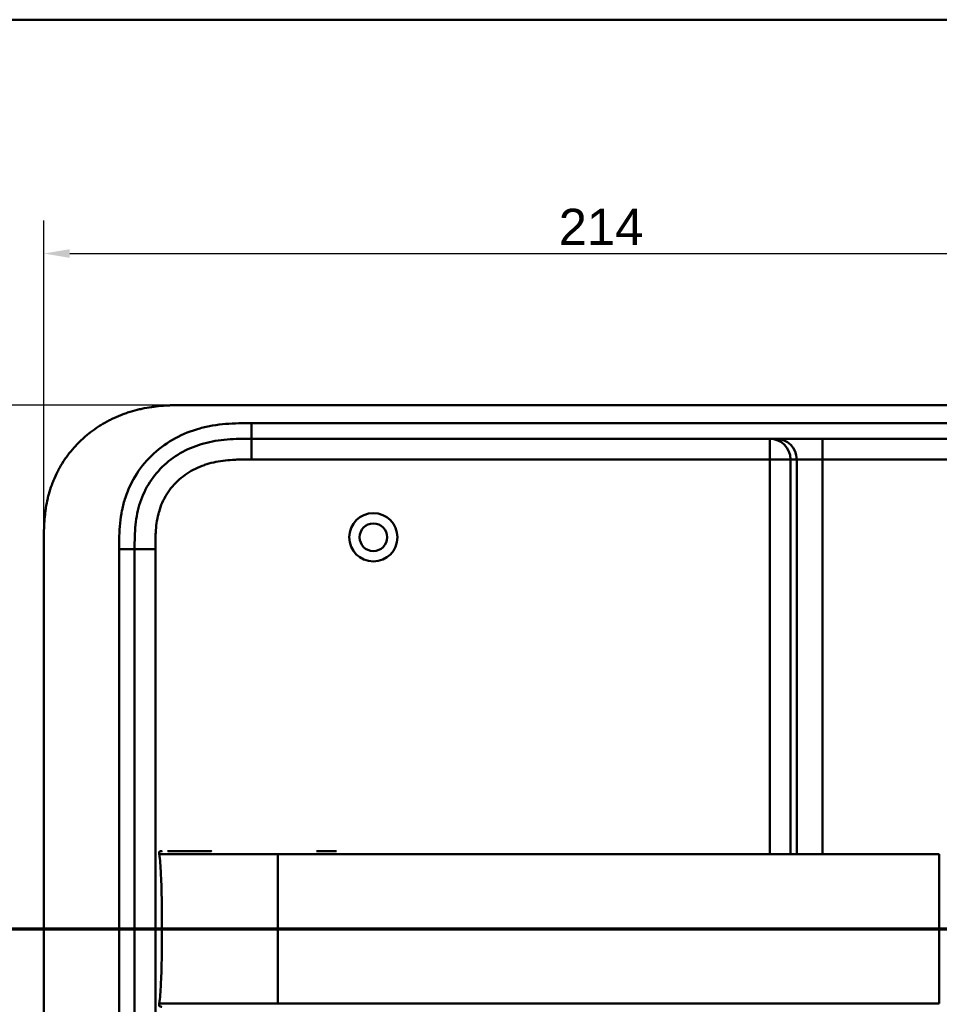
# Model space of a CAD drawing. Header units: millimetres. Extents: x 20 to 833, y 20 to 574.
# Tile 20 of 21: x 530 to 707, y 384 to 574. Entities that reach past the tile are written whole.
import ezdxf

# ---------------------------------------------------------------- set-up
doc = ezdxf.new("R2010")
doc.units = ezdxf.units.MM
doc.header["$LTSCALE"] = 2
for name, color, linetype, lineweight in [('Bemaßungen(DIN)', 7, 'Continuous', 25), ('Schnittansichtslinien(DIN)', 7, 'Continuous', 70), ('Sichtbare Kanten(DIN)', 7, 'Continuous', 50), ('Sichtbare tangentiale Kanten(DIN)', 7, 'Continuous', 50), ('Skizziergeometrie(DIN)', 7, 'Continuous', 50)]:
    doc.layers.add(name, color=color, linetype=linetype, lineweight=lineweight)
doc.styles.add('STANDARD-DIN~0', font='arial.ttf')
doc.dimstyles.new('CAD-LAN', dxfattribs={"dimscale": 2, "dimtxt": 3.5, "dimasz": 2.5, "dimexe": 3.175, "dimexo": 0, "dimgap": 0.8, "dimtad": 1, "dimrnd": 1e-08, "dimtxsty": 'STANDARD-DIN~0', "dimcen": 0.09, "dimdle": 10, "dimclrd": 250, "dimclre": 250, "dimclrt": 250, "dimadec": 0, "dimazin": 2, "dimtfac": 1, "dimtmove": 0, "dimatfit": 3, "dimfxl": 1, "dimtolj": 1, "dimtzin": 0, "dimlwd": 25, "dimlwe": 25, "dimarcsym": 0})

# ---------------------------------------------------------------- blocks, each defined once
blk = doc.blocks.new('Ränder Standardrahmen')
at = {"layer": 'Skizziergeometrie(DIN)', "flags": 128}
blk.add_lwpolyline([(10, 10), (10, 287), (410, 287), (410, 10), (10, 10)], dxfattribs=at)
blk = doc.blocks.new('*D21')
at = {"layer": 'Bemaßungen(DIN)', "color": 250, "linetype": 'Continuous', "lineweight": 25, "true_color": 0x3f3f3f, "transparency": 16777216}
for p, q in [((534.75, 472.91), (534.75, 535.26)), ((748.75, 472.91), (748.75, 535.26)), ((539.75, 528.91), (743.75, 528.91))]:
    blk.add_line(p, q, dxfattribs=at)
at = {"layer": 'Bemaßungen(DIN)', "color": 250, "linetype": 'Continuous', "true_color": 0x3f3f3f, "transparency": 16777216}
for points in [[(539.75, 529.74), (539.75, 528.08), (534.75, 528.91)], [(743.75, 529.74), (743.75, 528.08), (748.75, 528.91)]]:
    blk.add_solid(points, dxfattribs=at)
at = {"layer": 'Defpoints', "color": 0, "linetype": 'Continuous', "transparency": 16777216}
for p in [(748.75, 528.91), (534.75, 472.91), (748.75, 472.91)]:
    blk.add_point(p, dxfattribs=at)
at = {"layer": 'Bemaßungen(DIN)', "color": 250, "linetype": 'Continuous', "lineweight": 25, "true_color": 0x3f3f3f, "transparency": 16777216, "insert": (633.97, 537.54), "char_height": 7, "attachment_point": 1, "style": 'STANDARD-DIN~0'}
blk.add_mtext('\\A1;214', dxfattribs=at)
blk = doc.blocks.new('*D22')
at = {"layer": 'Bemaßungen(DIN)', "color": 250, "linetype": 'Continuous', "lineweight": 25, "true_color": 0x3f3f3f, "transparency": 16777216}
for p, q in [((562.23, 499.69), (475.04, 499.69)), ((481.39, 494.69), (481.39, 259.69)), ((562.79, 254.69), (475.04, 254.69))]:
    blk.add_line(p, q, dxfattribs=at)
at = {"layer": 'Bemaßungen(DIN)', "color": 250, "linetype": 'Continuous', "true_color": 0x3f3f3f, "transparency": 16777216}
for points in [[(480.56, 494.69), (482.23, 494.69), (481.39, 499.69)], [(480.56, 259.69), (482.23, 259.69), (481.39, 254.69)]]:
    blk.add_solid(points, dxfattribs=at)
at = {"layer": 'Defpoints', "color": 0, "linetype": 'Continuous', "transparency": 16777216}
for p in [(562.23, 499.69), (481.39, 254.69), (562.79, 254.69)]:
    blk.add_point(p, dxfattribs=at)
at = {"layer": 'Bemaßungen(DIN)', "color": 250, "linetype": 'Continuous', "lineweight": 25, "true_color": 0x3f3f3f, "transparency": 16777216, "insert": (472.65, 369.37), "char_height": 7, "attachment_point": 1, "rotation": 90, "style": 'STANDARD-DIN~0'}
blk.add_mtext('\\A1;245', dxfattribs=at)
blk = doc.blocks.new('2DTransSchnitt0')
at = {"layer": 'Schnittansichtslinien(DIN)', "linetype": 'Continuous'}
blk.add_line((248.907, 199.341), (394.342, 199.341), dxfattribs=at)

msp = doc.modelspace()

# ---------------------------------------------------------------- linework, layer by layer
at = {"layer": 'Sichtbare Kanten(DIN)'}
for p, q in [((720.713, 499.693), (562.231, 499.693)), ((574.79, 493.193), (719.714, 493.193)), ((534.752, 281.478), (534.752, 472.909)), ((552.252, 282.478), (552.252, 471.909)), ((587.29, 413.681), (591.137, 413.681))]:
    msp.add_line(p, q, dxfattribs=at)
for radius in [4.65, 2.65]:
    msp.add_circle((598.252, 474.193), radius, dxfattribs=at)
for points, knots in [([(562.231, 499.693), (561.821, 499.693), (560.808, 499.688), (559.482, 499.657), (557.954, 499.575), (556.725, 499.467), (555.185, 499.265), (553.953, 499.045), (552.421, 498.69), (551.205, 498.338), (549.706, 497.811), (548.528, 497.319), (547.091, 496.616), (545.973, 495.984), (544.626, 495.109), (543.592, 494.345), (542.364, 493.313), (541.436, 492.429), (540.351, 491.259), (539.548, 490.273), (538.629, 488.988), (537.964, 487.922), (537.225, 486.548), (536.709, 485.422), (536.157, 483.989), (535.789, 482.825), (535.418, 481.359), (535.19, 480.179), (534.981, 478.706), (534.871, 477.529), (534.788, 476.069), (534.753, 474.62), (534.752, 473.476), (534.752, 472.909)], [0.01304212, 0.01304212, 0.01304212, 0.01304212, 0.04166717, 0.08333381, 0.10416714, 0.14583378, 0.1666671, 0.20833375, 0.22916707, 0.27083371, 0.29166704, 0.33333368, 0.354167, 0.39583365, 0.41666697, 0.45833362, 0.47916694, 0.52083358, 0.54166691, 0.58333355, 0.60416687, 0.64583352, 0.66666684, 0.70833349, 0.72916681, 0.77083345, 0.79166678, 0.83333342, 0.85416674, 0.89583339, 0.91666671, 0.95833335, 0.99999585, 0.99999585, 0.99999585, 0.99999585]), ([(552.252, 471.909), (552.252, 472.697), (552.253, 473.49), (552.275, 474.281), (552.297, 475.052), (552.34, 475.822), (552.417, 476.584), (552.493, 477.331), (552.603, 478.07), (552.752, 478.8), (552.9, 479.518), (553.086, 480.225), (553.316, 480.921), (553.768, 482.284), (554.389, 483.6), (555.18, 484.825), (555.959, 486.03), (556.903, 487.148), (557.976, 488.133), (559.045, 489.113), (560.241, 489.962), (561.524, 490.657), (562.814, 491.357), (564.191, 491.901), (565.613, 492.293), (566.331, 492.491), (567.061, 492.65), (567.799, 492.775), (568.546, 492.901), (569.302, 492.993), (570.064, 493.057), (570.837, 493.121), (571.616, 493.157), (572.398, 493.175), (573.194, 493.193), (573.993, 493.193), (574.79, 493.193)], [-3.5878945, -3.5878945, -3.5878945, -3.5878945, -3.3463969, -3.3463969, -3.3463969, -3.1110564, -3.1110564, -3.1110564, -2.8806944, -2.8806944, -2.8806944, -2.6543295, -2.6543295, -2.6543295, -2.2103328, -2.2103328, -2.2103328, -1.773398, -1.773398, -1.773398, -1.3386841, -1.3386841, -1.3386841, -0.9015937, -0.9015937, -0.9015937, -0.6806641, -0.6806641, -0.6806641, -0.4572687, -0.4572687, -0.4572687, -0.2306635, -0.2306635, -0.2306635, 0, 0, 0, 0]), ([(556.98, 413.07), (556.964, 413.173), (556.945, 413.278), (556.959, 413.407), (556.965, 413.434), (556.979, 413.479), (556.988, 413.499), (557.009, 413.536), (557.022, 413.553), (557.05, 413.583), (557.066, 413.596), (557.119, 413.631), (557.159, 413.647), (557.24, 413.668), (557.282, 413.673), (557.342, 413.678), (557.361, 413.679), (557.394, 413.68), (557.408, 413.681), (557.427, 413.681), (557.432, 413.681), (557.441, 413.681), (557.445, 413.681), (557.453, 413.681), (557.456, 413.681), (557.468, 413.681), (557.472, 413.681), (557.481, 413.681), (557.483, 413.681), (557.489, 413.681), (557.491, 413.681), (557.494, 413.681), (557.495, 413.681), (557.496, 413.681), (557.496, 413.681), (557.497, 413.681), (557.497, 413.681), (557.497, 413.681), (557.497, 413.681), (557.497, 413.681)], [0, 0, 0, 0, 0.0311277, 0.0311277, 0.03911556, 0.03911556, 0.04551701, 0.04551701, 0.05176502, 0.05176502, 0.05801202, 0.05801202, 0.07063282, 0.07063282, 0.08310355, 0.08310355, 0.08876398, 0.08876398, 0.09302208, 0.09302208, 0.0945824, 0.0945824, 0.09615429, 0.09615429, 0.09772199, 0.09772199, 0.10409523, 0.10409523, 0.11652864, 0.11652864, 0.13514677, 0.13514677, 0.13863752, 0.13863752, 0.14018957, 0.14018957, 0.14028666, 0.14028666, 0.14033604, 0.14033604, 0.14033604, 0.14033604]), ([(557.518, 398.681), (557.518, 402.518), (557.474, 406.332), (557.323, 409.281), (557.247, 410.783), (557.14, 412.064), (556.984, 413.07)], [0, 0, 0, 0, 0.30889062, 0.30889062, 0.30889062, 0.46621578, 0.46621578, 0.46621578, 0.46621578]), ([(557.387, 413.68), (557.414, 413.682), (557.44, 413.682), (557.487, 413.683), (557.508, 413.683), (557.534, 413.682), (557.54, 413.682), (557.546, 413.682), (557.546, 413.682), (557.547, 413.682), (557.547, 413.682), (557.547, 413.682)], [0.159826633, 0.159826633, 0.159826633, 0.159826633, 0.167747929, 0.167747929, 0.174016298, 0.174016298, 0.175896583, 0.175896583, 0.175984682, 0.175984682, 0.176039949, 0.176039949, 0.176039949, 0.176039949]), ([(557.482, 413.681), (557.486, 413.681), (557.49, 413.681), (557.507, 413.681), (557.521, 413.681), (557.535, 413.681), (557.535, 413.681), (557.535, 413.681), (557.535, 413.681), (557.535, 413.681), (557.535, 413.681), (557.535, 413.681)], [0.1063680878, 0.1063680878, 0.1063680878, 0.1063680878, 0.1076624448, 0.1076624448, 0.1118780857, 0.1118780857, 0.1119328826, 0.1119328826, 0.1119534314, 0.1119534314, 0.1119649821, 0.1119649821, 0.1119649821, 0.1119649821]), ([(557.489, 413.681), (557.495, 413.681), (557.501, 413.681), (557.511, 413.681), (557.513, 413.681), (557.519, 413.681), (557.521, 413.681), (557.525, 413.681), (557.526, 413.681), (557.528, 413.681), (557.528, 413.681), (557.529, 413.681), (557.529, 413.681), (557.529, 413.681), (557.529, 413.681), (557.529, 413.681)], [0.0954974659, 0.0954974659, 0.0954974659, 0.0954974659, 0.0980683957, 0.0980683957, 0.0989366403, 0.0989366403, 0.0997885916, 0.0997885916, 0.1001419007, 0.1001419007, 0.1002300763, 0.1002300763, 0.1002741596, 0.1002741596, 0.1002851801, 0.1002851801, 0.1002851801, 0.1002851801]), ([(558.669, 413.681), (558.67, 413.681), (558.67, 413.681), (558.67, 413.681), (558.67, 413.681), (558.67, 413.681), (558.67, 413.681), (558.67, 413.681), (558.671, 413.681), (558.672, 413.681), (558.673, 413.681), (558.676, 413.681), (558.677, 413.681), (558.697, 413.681), (558.716, 413.681), (558.759, 413.681), (558.784, 413.681), (558.879, 413.681), (558.951, 413.681), (559.127, 413.681), (559.234, 413.681), (559.385, 413.681), (559.424, 413.681), (559.561, 413.681), (559.663, 413.681), (559.81, 413.681), (559.851, 413.681), (559.907, 413.681), (559.923, 413.681), (559.939, 413.681), (559.94, 413.681), (559.94, 413.681), (559.94, 413.681), (559.94, 413.681)], [0, 0, 0, 0, 0.00002838, 0.00002838, 0.00008514, 0.00008514, 0.00019867, 0.00019867, 0.00065277, 0.00065277, 0.00156097, 0.00156097, 0.00328513, 0.00328513, 0.02167639, 0.02167639, 0.04619826, 0.04619826, 0.11159781, 0.11159781, 0.19880871, 0.19880871, 0.22787204, 0.22787204, 0.30054296, 0.30054296, 0.32778981, 0.32778981, 0.33800712, 0.33800712, 0.33824659, 0.33824659, 0.33826078, 0.33826078, 0.33826078, 0.33826078]), ([(559.94, 413.681), (560.455, 413.681), (560.915, 413.681), (561.484, 413.681), (561.484, 413.681), (561.484, 413.681), (561.484, 413.681), (561.484, 413.681), (561.484, 413.681), (561.485, 413.681), (561.486, 413.681), (561.503, 413.681), (561.519, 413.681), (561.556, 413.681), (561.577, 413.681), (561.655, 413.681), (561.713, 413.681), (561.927, 413.681), (562.088, 413.681), (562.307, 413.681), (562.362, 413.681), (563.55, 413.681), (564.902, 413.681), (566.544, 413.681), (566.725, 413.681), (566.941, 413.681), (566.975, 413.681), (567.012, 413.681), (567.015, 413.681), (567.019, 413.681), (567.019, 413.681), (567.02, 413.681), (567.02, 413.681), (567.02, 413.681), (567.02, 413.681), (567.02, 413.681), (567.02, 413.681), (567.02, 413.681)], [0, 0, 0, 0, 0.2888434, 0.2888434, 0.2888555, 0.2888555, 0.2889037, 0.2889037, 0.2890003, 0.2890003, 0.2893864, 0.2893864, 0.2972061, 0.2972061, 0.3076323, 0.3076323, 0.3354365, 0.3354365, 0.409599, 0.409599, 0.4343137, 0.4343137, 0.9352187, 0.9352187, 0.9962242, 0.9962242, 1.0076608, 1.0076608, 1.008733, 1.008733, 1.0088295, 1.0088295, 1.0088778, 1.0088778, 1.0089019, 1.0089019, 1.008914, 1.008914, 1.008914, 1.008914]), ([(557.518, 398.681), (557.518, 394.844), (557.474, 391.03), (557.323, 388.082), (557.247, 386.579), (557.14, 385.298), (556.983, 384.291)], [0, 0, 0, 0, 0.30888536, 0.30888536, 0.30888536, 0.4662495, 0.4662495, 0.4662495, 0.4662495]), ([(557.497, 383.681), (557.496, 383.681), (557.496, 383.681), (557.496, 383.681), (557.496, 383.681), (557.495, 383.681), (557.495, 383.681), (557.494, 383.681), (557.494, 383.681), (557.491, 383.681), (557.489, 383.681), (557.484, 383.681), (557.482, 383.681), (557.477, 383.681), (557.474, 383.681), (557.461, 383.681), (557.458, 383.681), (557.451, 383.681), (557.449, 383.681), (557.443, 383.681), (557.44, 383.681), (557.429, 383.681), (557.422, 383.681), (557.399, 383.681), (557.384, 383.682), (557.307, 383.685), (557.244, 383.691), (557.156, 383.717), (557.127, 383.728), (557.073, 383.759), (557.048, 383.779), (557.008, 383.826), (556.991, 383.853), (556.969, 383.911), (556.962, 383.941), (556.954, 384.002), (556.953, 384.033), (556.955, 384.14), (556.968, 384.216), (556.98, 384.291)], [0, 0, 0, 0, 0.00028677, 0.00028677, 0.00085963, 0.00085963, 0.00200522, 0.00200522, 0.00429634, 0.00429634, 0.02262582, 0.02262582, 0.03179275, 0.03179275, 0.04109082, 0.04109082, 0.04341208, 0.04341208, 0.04456569, 0.04456569, 0.0457191, 0.0457191, 0.04803012, 0.04803012, 0.05262125, 0.05262125, 0.07113734, 0.07113734, 0.08037876, 0.08037876, 0.08967939, 0.08967939, 0.09896722, 0.09896722, 0.10819297, 0.10819297, 0.11738064, 0.11738064, 0.14030942, 0.14030942, 0.14030942, 0.14030942])]:
    msp.add_open_spline(points, degree=3, knots=knots, dxfattribs=at)
msp.add_rational_spline([(556.983, 384.291), (556.983, 384.291), (556.983, 384.291), (556.983, 384.291), (556.981, 384.291), (556.98, 384.291), (556.98, 384.291)], [1, 1, 1, 1, 1.08010035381, 1.12345159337, 1.13005371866], degree=3, knots=[0, 0, 0, 0, 0.00567203, 0.00567203, 0.00567203, 0.11634103, 0.11634103, 0.11634103, 0.11634103], dxfattribs=at)
at = {"layer": 'Sichtbare tangentiale Kanten(DIN)'}
for p, q in [((574.79, 493.193), (574.79, 496.193)), ((574.77, 489.193), (574.77, 493.193)), ((674.655, 493.193), (674.655, 489.193)), ((684.826, 493.193), (684.826, 489.193)), ((674.655, 489.193), (574.77, 489.193)), ((678.639, 489.193), (674.655, 489.193)), ((674.655, 413.07), (674.655, 489.193)), ((679.845, 489.193), (678.639, 489.193)), ((678.639, 489.193), (678.639, 413.07)), ((684.826, 489.193), (679.845, 489.193)), ((679.845, 413.07), (679.845, 489.193)), ((684.826, 489.193), (684.826, 413.07)), ((719.715, 489.193), (684.826, 489.193)), ((549.252, 471.909), (552.252, 471.909)), ((556.252, 471.909), (552.252, 471.909)), ((556.252, 471.909), (556.252, 282.478)), ((707.32, 398.681), (579.847, 398.681)), ((674.655, 384.291), (674.655, 384.291)), ((678.639, 384.291), (678.639, 384.291)), ((679.845, 384.291), (679.845, 384.291)), ((684.826, 384.291), (684.826, 384.291))]:
    msp.add_line(p, q, dxfattribs=at)
for points, knots in [([(574.79, 496.193), (574.575, 496.193), (574.36, 496.193), (574.145, 496.193), (573.943, 496.193), (573.741, 496.192), (573.539, 496.19), (573.438, 496.19), (573.338, 496.189), (573.237, 496.188), (572.941, 496.185), (572.646, 496.181), (572.329, 496.173), (572.321, 496.173), (572.314, 496.173), (572.306, 496.173), (571.419, 496.152), (570.622, 496.114), (569.815, 496.046), (569.8, 496.045), (569.785, 496.044), (569.77, 496.043), (568.95, 495.973), (568.121, 495.872), (567.298, 495.733), (567.29, 495.731), (567.282, 495.73), (567.274, 495.728), (566.447, 495.588), (565.626, 495.408), (564.816, 495.185), (564.809, 495.183), (564.803, 495.182), (564.797, 495.18), (563.164, 494.728), (561.568, 494.094), (560.094, 493.295), (558.609, 492.49), (557.196, 491.488), (555.949, 490.343), (554.699, 489.197), (553.574, 487.868), (552.66, 486.453), (551.75, 485.043), (551.005, 483.481), (550.472, 481.875), (550.47, 481.871), (550.469, 481.867), (550.468, 481.864), (550.204, 481.066), (549.988, 480.247), (549.818, 479.424), (549.817, 479.417), (549.815, 479.41), (549.814, 479.403), (549.646, 478.584), (549.522, 477.752), (549.437, 476.93), (549.436, 476.916), (549.434, 476.902), (549.433, 476.888), (549.35, 476.079), (549.303, 475.275), (549.277, 474.406), (549.277, 474.393), (549.277, 474.38), (549.276, 474.367), (549.252, 473.522), (549.252, 472.716), (549.252, 471.909)], [79.0507351, 79.0507351, 79.0507351, 79.0507351, 79.115326, 79.115326, 79.115326, 79.175852, 79.175852, 79.175852, 79.206115, 79.206115, 79.206115, 79.2947699, 79.2947699, 79.2947699, 79.2969041, 79.2969041, 79.2969041, 79.5442558, 79.5442558, 79.5442558, 79.5487575, 79.5487575, 79.5487575, 79.8000755, 79.8000755, 79.8000755, 79.8025259, 79.8025259, 79.8025259, 80.0549623, 80.0549623, 80.0549623, 80.056924, 80.056924, 80.056924, 80.5656653, 80.5656653, 80.5656653, 81.0782231, 81.0782231, 81.0782231, 81.5913866, 81.5913866, 81.5913866, 82.1026454, 82.1026454, 82.1026454, 82.1037871, 82.1037871, 82.1037871, 82.3575184, 82.3575184, 82.3575184, 82.3596398, 82.3596398, 82.3596398, 82.6121592, 82.6121592, 82.6121592, 82.6164541, 82.6164541, 82.6164541, 82.8648963, 82.8648963, 82.8648963, 82.8687085, 82.8687085, 82.8687085, 83.1106796, 83.1106796, 83.1106796, 83.1106796]), ([(574.77, 489.193), (574.536, 489.193), (574.302, 489.193), (574.068, 489.193), (573.992, 489.193), (573.917, 489.192), (573.842, 489.192), (573.766, 489.192), (573.691, 489.191), (573.615, 489.191), (573.465, 489.19), (573.314, 489.189), (573.163, 489.187), (573.088, 489.186), (573.012, 489.185), (572.937, 489.184), (572.785, 489.182), (572.633, 489.179), (572.481, 489.175), (572.405, 489.174), (572.328, 489.172), (572.252, 489.169), (571.879, 489.159), (571.496, 489.144), (571.112, 489.121), (571.105, 489.121), (571.098, 489.12), (571.09, 489.12), (570.474, 489.083), (569.886, 489.031), (569.294, 488.954), (569.285, 488.953), (569.276, 488.952), (569.267, 488.951), (568.667, 488.873), (568.076, 488.771), (567.487, 488.639), (567.481, 488.637), (567.476, 488.636), (567.471, 488.635), (566.873, 488.5), (566.277, 488.333), (565.698, 488.134), (565.695, 488.133), (565.692, 488.132), (565.688, 488.131), (565.103, 487.929), (564.523, 487.69), (563.965, 487.416), (563.407, 487.143), (562.864, 486.832), (562.345, 486.488), (561.826, 486.143), (561.329, 485.762), (560.863, 485.35), (560.394, 484.935), (559.95, 484.483), (559.546, 484.007), (559.143, 483.533), (558.771, 483.025), (558.441, 482.497), (558.112, 481.972), (557.82, 481.419), (557.572, 480.855), (557.325, 480.296), (557.117, 479.714), (556.948, 479.126), (556.946, 479.122), (556.945, 479.118), (556.944, 479.114), (556.779, 478.536), (556.65, 477.95), (556.553, 477.357), (556.551, 477.348), (556.55, 477.339), (556.548, 477.33), (556.452, 476.742), (556.386, 476.153), (556.341, 475.538), (556.34, 475.53), (556.34, 475.523), (556.339, 475.515), (556.317, 475.211), (556.301, 474.917), (556.289, 474.616), (556.276, 474.306), (556.268, 473.998), (556.263, 473.691), (556.252, 473.095), (556.252, 472.501), (556.252, 471.909)], [0, 0, 0, 0, 0.0702177, 0.0702177, 0.0702177, 0.0928319, 0.0928319, 0.0928319, 0.1154462, 0.1154462, 0.1154462, 0.1606746, 0.1606746, 0.1606746, 0.1832888, 0.1832888, 0.1832888, 0.228941, 0.228941, 0.228941, 0.251767, 0.251767, 0.251767, 0.363762, 0.363762, 0.363762, 0.3658973, 0.3658973, 0.3658973, 0.5457808, 0.5457808, 0.5457808, 0.5485663, 0.5485663, 0.5485663, 0.730533, 0.730533, 0.730533, 0.7321671, 0.7321671, 0.7321671, 0.9170852, 0.9170852, 0.9170852, 0.9181595, 0.9181595, 0.9181595, 1.1053408, 1.1053408, 1.1053408, 1.2925833, 1.2925833, 1.2925833, 1.479843, 1.479843, 1.479843, 1.6683162, 1.6683162, 1.6683162, 1.8560489, 1.8560489, 1.8560489, 2.0426703, 2.0426703, 2.0426703, 2.2275204, 2.2275204, 2.2275204, 2.2288442, 2.2288442, 2.2288442, 2.4104084, 2.4104084, 2.4104084, 2.4131251, 2.4131251, 2.4131251, 2.5932379, 2.5932379, 2.5932379, 2.5954285, 2.5954285, 2.5954285, 2.684558, 2.684558, 2.684558, 2.7762862, 2.7762862, 2.7762862, 2.9540743, 2.9540743, 2.9540743, 2.9540743]), ([(579.847, 413.07), (581.175, 413.07), (582.503, 413.07), (583.831, 413.07), (584.383, 413.07), (584.935, 413.07), (585.487, 413.07), (586.261, 413.07), (587.036, 413.07), (587.81, 413.07), (588.222, 413.07), (588.635, 413.07), (589.047, 413.07), (589.963, 413.07), (590.879, 413.07), (591.795, 413.07), (598.435, 413.07), (605.074, 413.07), (611.714, 413.07)], [0, 0, 0, 0, 0.3984119, 0.3984119, 0.3984119, 0.558361, 0.558361, 0.558361, 0.7963648, 0.7963648, 0.7963648, 0.9137852, 0.9137852, 0.9137852, 1.1948602, 1.1948602, 1.1948602, 3.18679, 3.18679, 3.18679, 3.18679]), ([(611.714, 413.07), (638.272, 413.07), (664.829, 413.07), (691.387, 413.07), (692.765, 413.07), (694.143, 413.07), (695.521, 413.07), (696.798, 413.07), (698.076, 413.07), (699.353, 413.07), (702.009, 413.07), (704.664, 413.07), (707.32, 413.07)], [3.18679, 3.18679, 3.18679, 3.18679, 11.1540994, 11.1540994, 11.1540994, 11.5711487, 11.5711487, 11.5711487, 11.9507559, 11.9507559, 11.9507559, 12.7474629, 12.7474629, 12.7474629, 12.7474629]), ([(579.847, 398.681), (578.777, 398.681), (577.706, 398.681), (576.564, 398.681), (575.422, 398.681), (574.42, 398.681), (573.556, 398.681), (571.829, 398.681), (570.424, 398.681), (569.101, 398.681), (563.81, 398.681), (560.188, 398.681), (558.574, 398.681), (558.17, 398.681), (557.887, 398.681), (557.713, 398.681), (557.625, 398.681), (557.563, 398.681), (557.535, 398.681), (557.507, 398.681), (557.513, 398.681), (557.518, 398.681)], [0, 0, 0, 0, 0.2406476, 0.2406476, 0.2406476, 0.4812952, 0.4812952, 0.4812952, 0.9625904, 0.9625904, 0.9625904, 2.8877711, 2.8877711, 2.8877711, 3.3690663, 3.3690663, 3.3690663, 3.6097139, 3.6097139, 3.6097139, 3.8503615, 3.8503615, 3.8503615, 3.8503615]), ([(716.108, 398.681), (714.754, 398.681), (713.372, 398.681), (711.813, 398.681), (710.253, 398.681), (708.786, 398.681), (707.32, 398.681)], [0, 0, 0, 0, 0.44038321, 0.44038321, 0.44038321, 0.88076642, 0.88076642, 0.88076642, 0.88076642]), ([(579.847, 384.291), (581.175, 384.291), (582.503, 384.291), (583.831, 384.291), (584.38, 384.291), (584.929, 384.291), (585.479, 384.291), (586.256, 384.291), (587.033, 384.291), (587.81, 384.291), (588.221, 384.291), (588.632, 384.291), (589.043, 384.291), (589.961, 384.291), (590.878, 384.291), (591.795, 384.291), (598.435, 384.291), (605.074, 384.292), (611.714, 384.291)], [0, 0, 0, 0, 0.3984127, 0.3984127, 0.3984127, 0.5574675, 0.5574675, 0.5574675, 0.7963662, 0.7963662, 0.7963662, 0.9134321, 0.9134321, 0.9134321, 1.1948615, 1.1948615, 1.1948615, 3.1867877, 3.1867877, 3.1867877, 3.1867877]), ([(611.714, 384.291), (630.293, 384.291), (648.888, 384.291), (667.462, 384.291), (679.597, 384.291), (691.73, 384.291), (703.865, 384.291), (705.017, 384.291), (706.168, 384.291), (707.32, 384.291)], [3.1867877, 3.1867877, 3.1867877, 3.1867877, 8.7605377, 8.7605377, 8.7605377, 12.4019194, 12.4019194, 12.4019194, 12.7474629, 12.7474629, 12.7474629, 12.7474629])]:
    msp.add_open_spline(points, degree=3, knots=knots, dxfattribs=at)
for points, degree in [([(719.714, 496.193), (671.406, 496.193), (623.098, 496.193), (574.79, 496.193)], 3), ([(678.639, 489.193), (678.639, 491.402), (676.855, 493.193), (674.655, 493.193)], 3), ([(675.861, 493.193), (678.061, 493.193), (679.845, 491.402), (679.845, 489.193)], 3), ([(549.252, 471.909), (549.252, 408.765), (549.252, 345.622), (549.252, 282.478)], 3), ([(579.847, 413.07), (579.847, 411.281), (579.847, 408.78), (579.847, 405.63), (579.847, 402.156), (579.847, 398.681)], 5), ([(707.32, 413.07), (707.32, 411.281), (707.32, 408.78), (707.32, 405.63), (707.32, 402.156), (707.32, 398.681)], 5), ([(579.847, 384.291), (579.847, 386.081), (579.847, 388.581), (579.847, 391.732), (579.847, 395.206), (579.847, 398.681)], 5), ([(707.32, 384.291), (707.32, 386.081), (707.32, 388.581), (707.32, 391.731), (707.32, 395.206), (707.32, 398.681)], 5)]:
    msp.add_open_spline(points, degree=degree, dxfattribs=at)
for points, weights, knots in [([(556.98, 413.07), (556.98, 413.07), (556.981, 413.071), (556.984, 413.071), (556.993, 413.071), (557.014, 413.07), (557.049, 413.07), (557.101, 413.07), (557.186, 413.07), (557.306, 413.07), (557.387, 413.071), (557.484, 413.071), (557.598, 413.071), (557.939, 413.071), (558.436, 413.072), (559.095, 413.072), (559.45, 413.073), (559.852, 413.073), (560.299, 413.073), (560.753, 413.073), (561.253, 413.073), (561.798, 413.073), (561.871, 413.073), (561.945, 413.073), (562.02, 413.073), (562.501, 413.073), (563.014, 413.073), (563.558, 413.073), (564.184, 413.073), (564.851, 413.073), (565.556, 413.073), (566.253, 413.072), (566.987, 413.072), (567.758, 413.072), (568.503, 413.072), (569.282, 413.071), (570.099, 413.071), (570.38, 413.071), (570.666, 413.071), (570.956, 413.071), (571.07, 413.071), (571.185, 413.071), (571.3, 413.071), (571.694, 413.071), (572.098, 413.071), (572.513, 413.071), (572.908, 413.071), (573.314, 413.071), (573.733, 413.071), (574.128, 413.07), (574.535, 413.07), (574.958, 413.07), (575.349, 413.07), (575.756, 413.07), (576.184, 413.07), (576.567, 413.07), (576.974, 413.07), (577.41, 413.07), (577.776, 413.07), (578.177, 413.07), (578.634, 413.07), (578.926, 413.07), (579.267, 413.07), (579.847, 413.07)], [1.13005451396, 1.13784212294, 1.09449061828, 1, 1.01564349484, 1.01564349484, 1, 1.00925616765, 1.00925616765, 1, 1.00150118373, 1.00150118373, 1, 1.00280379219, 1.00280379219, 1, 0.999526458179, 0.999526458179, 1, 0.99915374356, 0.99915374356, 1, 0.9999832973, 0.9999832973, 1, 0.99933166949, 0.99933166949, 1, 0.999344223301, 0.999344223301, 1, 0.999922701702, 0.999922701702, 1, 1.00094814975, 1.00094814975, 1, 1.00025925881, 1.00025925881, 1, 1.0000518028, 1.0000518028, 1, 1.00084824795, 1.00084824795, 1, 1.00131558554, 1.00131558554, 1, 1.00209490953, 1.00209490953, 1, 1.00365462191, 1.00365462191, 1, 1.00586740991, 1.00586740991, 1, 1.01725389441, 1.01725389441, 1, 1.18722739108, 1.18722739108, 1], [0.1163416, 0.1163416, 0.1163416, 0.1163416, 0.2468921, 0.2468921, 0.2468921, 0.4853656, 0.4853656, 0.4853656, 0.7799914, 0.7799914, 0.7799914, 0.9644924, 0.9644924, 0.9644924, 1.4628246, 1.4628246, 1.4628246, 1.7145394, 1.7145394, 1.7145394, 1.9637666, 1.9637666, 1.9637666, 1.9969824, 1.9969824, 1.9969824, 2.209763, 2.209763, 2.209763, 2.4552095, 2.4552095, 2.4552095, 2.7022329, 2.7022329, 2.7022329, 2.9498421, 2.9498421, 2.9498421, 3.0383348, 3.0383348, 3.0383348, 3.0733169, 3.0733169, 3.0733169, 3.1966109, 3.1966109, 3.1966109, 3.3197585, 3.3197585, 3.3197585, 3.4427414, 3.4427414, 3.4427414, 3.5655395, 3.5655395, 3.5655395, 3.6881793, 3.6881793, 3.6881793, 3.8106534, 3.8106534, 3.8106534, 3.9319007, 3.9319007, 3.9319007, 3.9319007]), ([(556.98, 384.291), (556.98, 384.291), (556.981, 384.291), (556.984, 384.291), (556.993, 384.291), (557.014, 384.291), (557.049, 384.291), (557.101, 384.292), (557.186, 384.291), (557.306, 384.291), (557.386, 384.291), (557.484, 384.291), (557.598, 384.291), (557.938, 384.29), (558.436, 384.29), (559.095, 384.289), (559.45, 384.289), (559.852, 384.289), (560.299, 384.289), (560.753, 384.289), (561.253, 384.288), (561.797, 384.288), (561.871, 384.288), (561.945, 384.288), (562.02, 384.288), (562.501, 384.288), (563.014, 384.288), (563.558, 384.289), (564.184, 384.289), (564.851, 384.289), (565.556, 384.289), (566.253, 384.289), (566.987, 384.29), (567.758, 384.29), (568.502, 384.29), (569.282, 384.29), (570.099, 384.291), (570.381, 384.291), (570.668, 384.291), (570.959, 384.291), (571.072, 384.291), (571.185, 384.291), (571.3, 384.291), (571.694, 384.291), (572.098, 384.291), (572.513, 384.291), (572.908, 384.291), (573.314, 384.291), (573.733, 384.291), (574.127, 384.291), (574.535, 384.291), (574.958, 384.291), (575.349, 384.291), (575.756, 384.291), (576.184, 384.291), (576.567, 384.291), (576.974, 384.291), (577.41, 384.291), (577.776, 384.291), (578.177, 384.291), (578.634, 384.291), (578.926, 384.291), (579.267, 384.291), (579.847, 384.291)], [1.13005371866, 1.13784194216, 1.09449070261, 1, 1.01564352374, 1.01564352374, 1, 1.00924441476, 1.00924441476, 1, 1.00150609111, 1.00150609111, 1, 1.00280370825, 1.00280370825, 1, 0.999526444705, 0.999526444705, 1, 0.999153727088, 0.999153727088, 1, 0.999983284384, 0.999983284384, 1, 0.999331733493, 0.999331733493, 1, 0.999344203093, 0.999344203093, 1, 0.999922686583, 0.999922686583, 1, 1.00094812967, 1.00094812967, 1, 1.00026108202, 1.00026108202, 1, 1.00005099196, 1.00005099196, 1, 1.00084821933, 1.00084821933, 1, 1.00131563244, 1.00131563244, 1, 1.00209471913, 1.00209471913, 1, 1.00365509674, 1.00365509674, 1, 1.00586622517, 1.00586622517, 1, 1.01725442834, 1.01725442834, 1, 1.18725223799, 1.18725223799, 1], [0.116341, 0.116341, 0.116341, 0.116341, 0.2468922, 0.2468922, 0.2468922, 0.4853665, 0.4853665, 0.4853665, 0.7797367, 0.7797367, 0.7797367, 0.9644969, 0.9644969, 0.9644969, 1.4628301, 1.4628301, 1.4628301, 1.7145451, 1.7145451, 1.7145451, 1.9637733, 1.9637733, 1.9637733, 1.9970018, 1.9970018, 1.9970018, 2.2097713, 2.2097713, 2.2097713, 2.4552194, 2.4552194, 2.4552194, 2.7022438, 2.7022438, 2.7022438, 2.9498539, 2.9498539, 2.9498539, 3.0386311, 3.0386311, 3.0386311, 3.0733288, 3.0733288, 3.0733288, 3.1966231, 3.1966231, 3.1966231, 3.3197709, 3.3197709, 3.3197709, 3.4427542, 3.4427542, 3.4427542, 3.5655525, 3.5655525, 3.5655525, 3.688193, 3.688193, 3.688193, 3.8106673, 3.8106673, 3.8106673, 3.931916, 3.931916, 3.931916, 3.931916])]:
    msp.add_rational_spline(points, weights, degree=3, knots=knots, dxfattribs=at)

# ---------------------------------------------------------------- block references
at = {"xscale": 2, "yscale": 2, "zscale": 2}
msp.add_blockref('Ränder Standardrahmen', (0, 0), dxfattribs=at)
at = {"layer": 'Schnittansichtslinien(DIN)', "xscale": 2, "yscale": 2, "zscale": 2}
msp.add_blockref('2DTransSchnitt0', (0, 0), dxfattribs=at)

# ---------------------------------------------------------------- dimensions: what is measured, and where the dimension line sits
at = {"layer": 'Bemaßungen(DIN)', "color": 250, "linetype": 'Continuous', "lineweight": 25, "true_color": 0x3f3f3f}
for base, p1, p2, angle, picture, middle in [((748.752, 528.909), (534.752, 472.909), (748.752, 472.909), 180, '*D21', (641.752, 528.909)), ((481.394, 254.693), (562.231, 499.693), (562.791, 254.693), 90, '*D22', (481.394, 377.193))]:
    dim = msp.add_linear_dim(base=base, p1=p1, p2=p2, angle=angle, dimstyle='CAD-LAN', override={"dimgap": 0.8, "dimdec": 2, "dimtol": 0, "dimlim": 0, "dimtp": 0, "dimtm": 0, "dimtdec": 2, "dimtofl": 0, "dimatfit": 1}, dxfattribs=at)
    dim.commit()
    dim.dimension.update_dxf_attribs({"geometry": picture, "text_midpoint": middle, "dimtype": 160})

doc.saveas('drawing.dxf')
